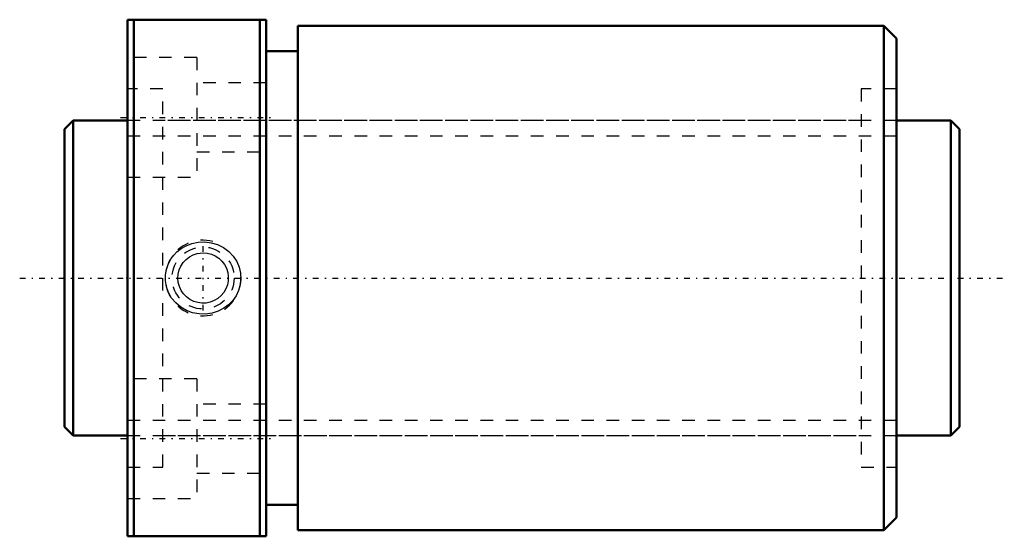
# Model space of a CAD drawing. Header units: millimetres. Extents: x -3.6 to 74.6, y -20.5 to 20.5.
import ezdxf

# ---------------------------------------------------------------- set-up
doc = ezdxf.new("R2010")
doc.units = ezdxf.units.MM
doc.linetypes.add('Center', pattern=[1.5, 0.45, -0.5, 0.05, -0.5])
doc.linetypes.add('Dashed', pattern=[2, 1, -1])
for name, color, linetype, lineweight in [('2d ConnectionPoints', 7, 'Continuous', 50), ('AM_0', 7, 'Continuous', 50), ('AM_5', 3, 'Continuous', 25), ('AM_7', 7, 'Center', 25), ('AM_9', 6, 'Dashed', 25)]:
    doc.layers.add(name, color=color, linetype=linetype, lineweight=lineweight)

# ---------------------------------------------------------------- blocks, each defined once
blk = doc.blocks.new('1_DIK_2505_6RR_Nut_0_in_DIK2505_6RRG0_71LC0_000_4')
at = {"layer": 'AM_0'}
for p, q in [((5, 20.5), (16, 20.5)), ((5, -20.5), (5, 20.5)), ((5.5, 20.5), (5.5, -20.5)), ((15.5, -20.5), (15.5, 20.5)), ((16, -20.5), (16, 20.5)), ((18.5, 20), (18.5, -20)), ((65, 20), (18.5, 20)), ((66, 19), (65, 20)), ((65, 20), (65, -20)), ((66, 19), (66, -19)), ((18.5, 18), (16, 18)), ((16, -18), (18.5, -18)), ((65, -20), (66, -19)), ((18.5, -20), (65, -20)), ((16, -20.5), (5, -20.5))]:
    blk.add_line(p, q, dxfattribs=at)
at = {"layer": 'AM_5', "linetype": 'Dashed'}
blk.add_arc((11, 0), 3, 75, 15, dxfattribs=at)
at = {"layer": 'AM_7'}
for p, q in [((4.45, 12.75), (16.55, 12.75)), ((11, -2.581), (11, 2.581)), ((4.45, -12.75), (16.55, -12.75))]:
    blk.add_line(p, q, dxfattribs=at)
at = {"layer": 'AM_9'}
for p, q in [((10.5, 17.5), (5, 17.5)), ((10.5, 17.5), (10.5, 8)), ((7.8, 15), (5, 15)), ((7.8, -15), (7.8, 15)), ((16, 15.5), (10.5, 15.5)), ((63.2, 15), (63.2, -15)), ((66, 15), (63.2, 15)), ((63.2, 12.5), (7.8, 12.5)), ((10.5, 10), (16, 10)), ((5, 8), (10.5, 8)), ((10.5, -8), (5, -8)), ((10.5, -8), (10.5, -17.5)), ((16, -10), (10.5, -10)), ((7.8, -12.5), (63.2, -12.5)), ((5, -15), (7.8, -15)), ((10.5, -15.5), (16, -15.5)), ((63.2, -15), (66, -15)), ((5, -17.5), (10.5, -17.5))]:
    blk.add_line(p, q, dxfattribs=at)
for points in [[(8.925, 2.071), (9.266, 2.341), (9.643, 2.558), (10.115, 2.741), (10.611, 2.845), (11.131, 2.866), (11.647, 2.801), (12.149, 2.65), (12.619, 2.415), (13.035, 2.107), (13.391, 1.732), (13.666, 1.314), (13.863, 0.855), (13.972, 0.391), (13.999, -0.085), (13.945, -0.544), (13.816, -0.988), (13.615, -1.404), (13.35, -1.783), (13.016, -2.124), (12.631, -2.407), (12.187, -2.634), (11.712, -2.787), (11.201, -2.862), (10.685, -2.853), (10.169, -2.756), (9.677, -2.575), (9.226, -2.313), (8.827, -1.978), (8.503, -1.589), (8.252, -1.149), (8.089, -0.693), (8.009, -0.216), (8.012, 0.249), (8.093, 0.707), (8.248, 1.141), (8.472, 1.543), (8.683, 1.821), (8.925, 2.071)], [(11, 2), (11.333, 1.972), (11.657, 1.889), (11.962, 1.753), (12.24, 1.569), (12.485, 1.339), (12.689, 1.072), (12.845, 0.771), (12.949, 0.449), (12.996, 0.117), (12.988, -0.219), (12.924, -0.546), (12.807, -0.857), (12.639, -1.146), (12.426, -1.402), (12.17, -1.622), (11.881, -1.795), (11.566, -1.918), (11.235, -1.986), (10.9, -1.997), (10.569, -1.953), (10.251, -1.854), (9.954, -1.705), (9.685, -1.507), (9.452, -1.266), (9.261, -0.987), (9.119, -0.68), (9.032, -0.355), (9, -0.019), (9.025, 0.314), (9.104, 0.638), (9.237, 0.943), (9.417, 1.223), (9.644, 1.47), (9.909, 1.676), (10.208, 1.836), (10.529, 1.944), (11, 2)]]:
    blk.add_lwpolyline(points, dxfattribs=at)
blk.add_circle((11, 0), 2.459, dxfattribs=at)
blk = doc.blocks.new('2_DIK_2505_6RR07100_Shaft_0_in_DIK2505_6RRG0_71LC0_000_4')
at = {"layer": 'AM_0'}
for p, q in [((0.7, 12.5), (0, 11.8)), ((0.7, 12.5), (0.7, -12.5)), ((5, 12.5), (0.7, 12.5)), ((70.3, 12.5), (66, 12.5)), ((71, 11.8), (70.3, 12.5)), ((70.3, 12.5), (70.3, -12.5)), ((0, 11.8), (0, -11.8)), ((71, 11.8), (71, -11.8)), ((0, -11.8), (0.7, -12.5)), ((70.3, -12.5), (71, -11.8)), ((0.7, -12.5), (5, -12.5)), ((66, -12.5), (70.3, -12.5))]:
    blk.add_line(p, q, dxfattribs=at)
at = {"layer": 'AM_5', "linetype": 'Dashed'}
for p, q in [((5, 11.273), (66, 11.273)), ((5, -11.273), (66, -11.273))]:
    blk.add_line(p, q, dxfattribs=at)
at = {"layer": 'AM_7'}
blk.add_line((-3.55, 0), (74.55, 0), dxfattribs=at)
at = {"layer": 'AM_9'}
for p, q in [((66, 12.5), (5, 12.5)), ((5, -12.5), (66, -12.5))]:
    blk.add_line(p, q, dxfattribs=at)

msp = doc.modelspace()

# ---------------------------------------------------------------- linework, layer by layer
at = {"layer": '2d ConnectionPoints'}
for p in [(0, 0), (5, 0)]:
    msp.add_point(p, dxfattribs=at)

# ---------------------------------------------------------------- block references
for name in ['1_DIK_2505_6RR_Nut_0_in_DIK2505_6RRG0_71LC0_000_4', '2_DIK_2505_6RR07100_Shaft_0_in_DIK2505_6RRG0_71LC0_000_4']:
    msp.add_blockref(name, (0, 0))

doc.saveas('drawing.dxf')
